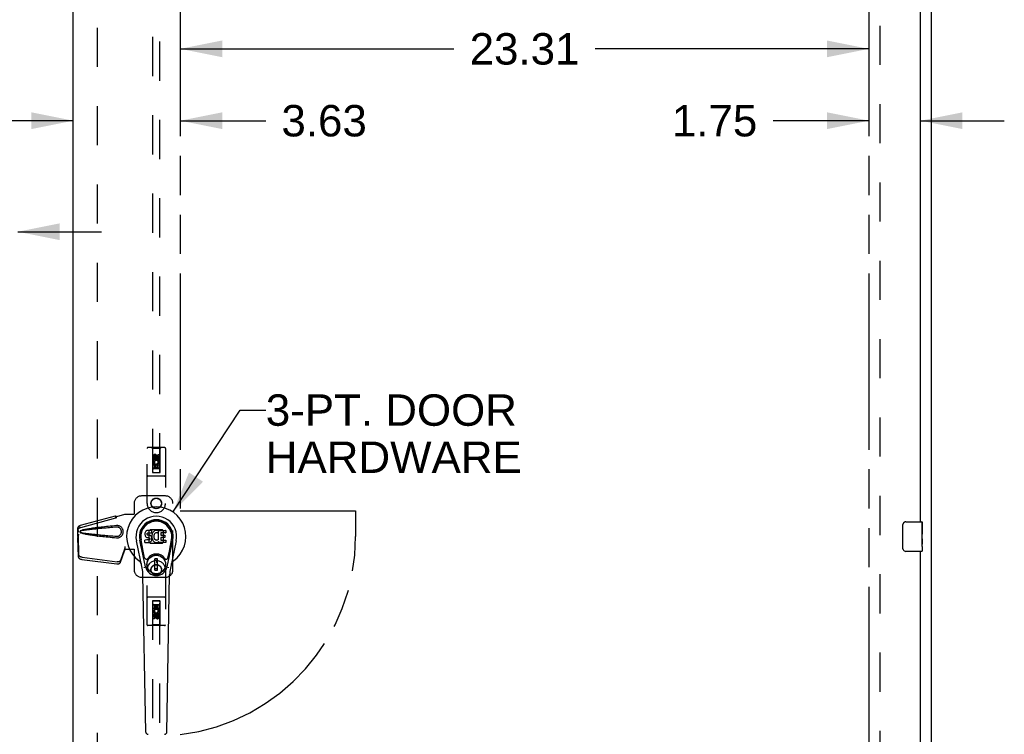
# Model space of a CAD drawing. Header units: inches. Extents: x 0 to 241, y 0 to 156.
# Tile 10 of 17: x 78 to 111, y 75 to 99. Entities that reach past the tile are written whole.
import ezdxf

# ---------------------------------------------------------------- set-up
doc = ezdxf.new("R2010")
doc.units = ezdxf.units.IN
doc.header["$LTSCALE"] = 13.26
doc.header["$MEASUREMENT"] = 0
doc.linetypes.add('HIDDEN', pattern=[0.2, 0.1, -0.1])
doc.linetypes.add('PHANTOM', pattern=[0.8, 0.45, -0.05, 0.1, -0.05, 0.1, -0.05])
doc.layers.get('0').update_dxf_attribs({"linetype": 'CONTINUOUS'})
for name, color, linetype in [('02___PRT_ALL_AXES', 7, 'CONTINUOUS'), ('AVAILABLE_DOOR_SPACE', 7, 'CONTINUOUS'), ('DEFAULT_2', 8, 'HIDDEN'), ('DIMENSIONS', 7, 'CONTINUOUS')]:
    doc.layers.add(name, color=color, linetype=linetype)
doc.styles.get("Standard").update_dxf_attribs({"font": 'arial.ttf'})
doc.dimstyles.new('DIMSTYLE_1', dxfattribs={"dimtxt": 1.063636, "dimasz": 1.418182, "dimexe": 0.09, "dimexo": 0.07, "dimgap": 0.0375, "dimtad": 0, "dimtih": 1, "dimtoh": 1, "dimzin": 4, "dimdsep": 46, "dimtxsty": 'Standard', "dimblk": '_FILLED', "dimblk1": '_FILLED', "dimblk2": '_FILLED', "dimcen": 0.09, "dimazin": 1, "dimtfac": 1, "dimtdec": 3, "dimtofl": 0, "dimtmove": 0, "dimatfit": 3, "dimldrblk": '_FILLED', "dimfxl": 1, "dimtolj": 1, "dimtzin": 4, "dimarcsym": 0})
doc.dimstyles.get("Standard").update_dxf_attribs({"dimtxt": 1.205455, "dimasz": 1.418182, "dimexe": 0.09, "dimexo": 0.07, "dimgap": 0.09, "dimtad": 0, "dimtih": 1, "dimtoh": 1, "dimdec": 3, "dimzin": 4, "dimdsep": 46, "dimtxsty": 'Standard', "dimblk": '_FILLED', "dimblk1": '_FILLED', "dimblk2": '_FILLED', "dimcen": 0.09, "dimadec": 3, "dimazin": 1, "dimtp": 0.001, "dimtm": 0.001, "dimtfac": 1, "dimtdec": 3, "dimtofl": 0, "dimtmove": 0, "dimatfit": 3, "dimldrblk": '_FILLED', "dimfxl": 1, "dimtolj": 1, "dimtzin": 4, "dimarcsym": 0})

# ---------------------------------------------------------------- blocks, each defined once
blk = doc.blocks.new('_FILLED')
at = {"color": 0, "linetype": 'ByBlock'}
blk.add_solid([(0, 0), (-1, 0.2), (-1, -0.2)], dxfattribs=at)
blk = doc.blocks.new('*D11')
at = {"layer": 'DIMENSIONS', "color": 2, "linetype": 'Continuous'}
for p, q in [((83.456, 98.085), (92.722, 98.085)), ((106.768, 98.085), (97.502, 98.085))]:
    blk.add_line(p, q, dxfattribs=at)
at = {"layer": 'DIMENSIONS', "color": 2, "linetype": 'Continuous', "xscale": 1.4181818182, "yscale": 1.4181818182, "zscale": 1.4181818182, "rotation": 180}
blk.add_blockref('_FILLED', (83.456, 98.085), dxfattribs=at)
at = {"layer": 'DIMENSIONS', "color": 2, "linetype": 'Continuous', "xscale": 1.4181818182, "yscale": 1.4181818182, "zscale": 1.4181818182}
blk.add_blockref('_FILLED', (106.768, 98.085), dxfattribs=at)
at = {"layer": 'DIMENSIONS', "color": 2, "linetype": 'Continuous', "insert": (95.112, 98.617), "char_height": 1.0636, "width": 3.7168, "attachment_point": 2, "line_spacing_factor": 0.9}
blk.add_mtext('23.31', dxfattribs=at)
blk = doc.blocks.new('*D12')
at = {"layer": 'DIMENSIONS', "color": 2, "linetype": 'Continuous'}
for p, q in [((106.768, 95.653), (103.524, 95.653)), ((108.518, 95.653), (111.355, 95.653))]:
    blk.add_line(p, q, dxfattribs=at)
at = {"layer": 'DIMENSIONS', "color": 2, "linetype": 'Continuous', "xscale": 1.4181818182, "yscale": 1.4181818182, "zscale": 1.4181818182}
blk.add_blockref('_FILLED', (106.768, 95.653), dxfattribs=at)
at = {"layer": 'DIMENSIONS', "color": 2, "linetype": 'Continuous', "xscale": 1.4181818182, "yscale": 1.4181818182, "zscale": 1.4181818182, "rotation": 180}
blk.add_blockref('_FILLED', (108.518, 95.653), dxfattribs=at)
at = {"layer": 'DIMENSIONS', "color": 2, "linetype": 'Continuous', "insert": (102.992, 96.185), "char_height": 1.0636, "width": 2.8904, "attachment_point": 3, "line_spacing_factor": 0.9}
blk.add_mtext('1.75', dxfattribs=at)
blk = doc.blocks.new('*D13')
at = {"layer": 'DIMENSIONS', "color": 2, "linetype": 'Continuous'}
for p, q in [((79.831, 95.653), (76.994, 95.653)), ((83.456, 95.653), (86.348, 95.653))]:
    blk.add_line(p, q, dxfattribs=at)
at = {"layer": 'DIMENSIONS', "color": 2, "linetype": 'Continuous', "xscale": 1.4181818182, "yscale": 1.4181818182, "zscale": 1.4181818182}
blk.add_blockref('_FILLED', (79.831, 95.653), dxfattribs=at)
at = {"layer": 'DIMENSIONS', "color": 2, "linetype": 'Continuous', "xscale": 1.4181818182, "yscale": 1.4181818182, "zscale": 1.4181818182, "rotation": 180}
blk.add_blockref('_FILLED', (83.456, 95.653), dxfattribs=at)
at = {"layer": 'DIMENSIONS', "color": 2, "linetype": 'Continuous', "insert": (86.88, 96.185), "char_height": 1.0636, "width": 2.8904, "attachment_point": 1, "line_spacing_factor": 0.9}
blk.add_mtext('3.63', dxfattribs=at)
blk = doc.blocks.new('*D14')
at = {"layer": 'DIMENSIONS', "color": 2, "linetype": 'Continuous'}
for p, q in [((74.331, 91.895), (71.876, 91.895)), ((77.956, 91.895), (80.792, 91.895))]:
    blk.add_line(p, q, dxfattribs=at)
at = {"layer": 'DIMENSIONS', "color": 2, "linetype": 'Continuous', "xscale": 1.4181818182, "yscale": 1.4181818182, "zscale": 1.4181818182}
blk.add_blockref('_FILLED', (74.331, 91.895), dxfattribs=at)
at = {"layer": 'DIMENSIONS', "color": 2, "linetype": 'Continuous', "xscale": 1.4181818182, "yscale": 1.4181818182, "zscale": 1.4181818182, "rotation": 180}
blk.add_blockref('_FILLED', (77.956, 91.895), dxfattribs=at)
at = {"layer": 'DIMENSIONS', "color": 2, "linetype": 'Continuous', "insert": (71.344, 92.427), "char_height": 1.0636, "width": 2.8904, "attachment_point": 3, "line_spacing_factor": 0.9}
blk.add_mtext('3.63', dxfattribs=at)

msp = doc.modelspace()

# ---------------------------------------------------------------- linework, layer by layer
at = {"color": 3, "linetype": 'Continuous'}
for p, q in [((108.893, 43.678), (108.893, 115.47)), ((79.831, 50.428), (79.831, 112.72)), ((108.518, 82.074), (108.518, 107.324)), ((108.518, 55.824), (108.518, 81.074))]:
    msp.add_line(p, q, dxfattribs=at)
at = {"color": 7, "linetype": 'Continuous'}
for p, q in [((108.023, 82.074), (108.563, 82.074)), ((108.578, 82.059), (108.578, 81.92)), ((82.259, 81.689), (82.257, 81.665)), ((82.264, 81.712), (82.259, 81.689)), ((82.273, 81.735), (82.264, 81.712)), ((82.287, 81.754), (82.273, 81.735)), ((82.296, 81.762), (82.287, 81.754)), ((82.305, 81.769), (82.296, 81.762)), ((82.327, 81.778), (82.305, 81.769)), ((82.35, 81.786), (82.327, 81.778)), ((82.329, 81.668), (82.331, 81.683)), ((82.331, 81.683), (82.334, 81.69)), ((82.334, 81.69), (82.34, 81.695)), ((82.34, 81.695), (82.354, 81.699)), ((82.49, 81.786), (82.35, 81.786)), ((82.354, 81.699), (82.369, 81.7)), ((82.369, 81.7), (82.482, 81.7)), ((82.482, 81.7), (82.488, 81.701)), ((82.488, 81.701), (82.489, 81.706)), ((82.489, 81.706), (82.491, 81.719)), ((82.492, 81.743), (82.49, 81.786)), ((82.491, 81.719), (82.492, 81.743)), ((82.513, 81.686), (82.504, 81.665)), ((82.524, 81.705), (82.513, 81.686)), ((82.536, 81.723), (82.524, 81.705)), ((82.551, 81.74), (82.536, 81.723)), ((82.568, 81.755), (82.551, 81.74)), ((82.586, 81.768), (82.568, 81.755)), ((82.606, 81.777), (82.586, 81.768)), ((82.595, 81.678), (82.587, 81.667)), ((82.605, 81.685), (82.595, 81.678)), ((82.63, 81.696), (82.605, 81.685)), ((82.628, 81.782), (82.606, 81.777)), ((82.65, 81.784), (82.628, 81.782)), ((82.643, 81.699), (82.63, 81.696)), ((82.657, 81.699), (82.643, 81.699)), ((82.673, 81.784), (82.65, 81.784)), ((82.67, 81.696), (82.657, 81.699)), ((82.682, 81.691), (82.67, 81.696)), ((82.684, 81.782), (82.673, 81.784)), ((82.694, 81.779), (82.684, 81.782)), ((82.714, 81.762), (82.688, 81.693)), ((82.713, 81.767), (82.694, 81.779)), ((82.723, 81.784), (82.96, 81.784)), ((82.723, 81.459), (82.723, 81.784)), ((82.793, 81.696), (82.793, 81.628)), ((82.96, 81.7), (82.798, 81.7)), ((82.964, 81.779), (82.964, 81.705)), ((107.923, 81.174), (107.923, 81.974)), ((108.578, 81.69), (108.578, 81.658)), ((82.167, 80.505), (81.969, 81.431)), ((82.278, 80.552), (82.085, 81.455)), ((82.133, 81.229), (82.089, 81.456)), ((82.201, 81.082), (82.126, 81.463)), ((82.257, 81.665), (82.258, 81.641)), ((82.258, 81.641), (82.262, 81.618)), ((82.26, 81.379), (82.26, 81.454)), ((82.262, 81.618), (82.27, 81.595)), ((82.323, 81.459), (82.264, 81.458)), ((82.265, 81.374), (82.409, 81.374)), ((82.27, 81.595), (82.283, 81.575)), ((82.283, 81.575), (82.299, 81.558)), ((82.299, 81.558), (82.319, 81.545)), ((82.319, 81.545), (82.33, 81.54)), ((82.384, 81.459), (82.323, 81.459)), ((82.328, 81.653), (82.329, 81.668)), ((82.329, 81.646), (82.328, 81.653)), ((82.331, 81.639), (82.329, 81.646)), ((82.33, 81.54), (82.342, 81.538)), ((82.336, 81.633), (82.331, 81.639)), ((82.342, 81.628), (82.336, 81.633)), ((82.356, 81.624), (82.342, 81.628)), ((82.342, 81.538), (82.39, 81.538)), ((82.38, 81.625), (82.356, 81.624)), ((82.404, 81.624), (82.38, 81.625)), ((82.4, 81.46), (82.384, 81.459)), ((82.39, 81.538), (82.397, 81.537)), ((82.397, 81.537), (82.404, 81.535)), ((82.406, 81.464), (82.4, 81.46)), ((82.428, 81.619), (82.404, 81.624)), ((82.404, 81.535), (82.41, 81.53)), ((82.411, 81.469), (82.406, 81.464)), ((82.409, 81.374), (82.421, 81.376)), ((82.41, 81.53), (82.415, 81.524)), ((82.421, 81.481), (82.411, 81.469)), ((82.415, 81.524), (82.422, 81.511)), ((82.423, 81.488), (82.421, 81.481)), ((82.421, 81.376), (82.432, 81.38)), ((82.422, 81.511), (82.424, 81.496)), ((82.424, 81.496), (82.423, 81.488)), ((82.439, 81.614), (82.428, 81.619)), ((82.432, 81.38), (82.452, 81.394)), ((82.449, 81.607), (82.439, 81.614)), ((82.466, 81.59), (82.449, 81.607)), ((82.452, 81.394), (82.469, 81.411)), ((82.479, 81.57), (82.466, 81.59)), ((82.469, 81.411), (82.475, 81.421)), ((82.475, 81.421), (82.481, 81.431)), ((82.488, 81.548), (82.479, 81.57)), ((82.481, 81.431), (82.489, 81.454)), ((82.495, 81.525), (82.488, 81.548)), ((82.494, 81.622), (82.489, 81.577)), ((82.489, 81.577), (82.49, 81.555)), ((82.489, 81.454), (82.495, 81.477)), ((82.49, 81.555), (82.493, 81.533)), ((82.493, 81.533), (82.498, 81.511)), ((82.498, 81.644), (82.494, 81.622)), ((82.497, 81.501), (82.495, 81.525)), ((82.495, 81.477), (82.497, 81.501)), ((82.504, 81.665), (82.498, 81.644)), ((82.498, 81.511), (82.505, 81.49)), ((82.505, 81.49), (82.526, 81.451)), ((82.526, 81.451), (82.539, 81.432)), ((82.539, 81.432), (82.554, 81.416)), ((82.554, 81.416), (82.57, 81.401)), ((82.56, 81.593), (82.559, 81.566)), ((82.559, 81.566), (82.56, 81.553)), ((82.563, 81.62), (82.56, 81.593)), ((82.56, 81.553), (82.563, 81.54)), ((82.567, 81.632), (82.563, 81.62)), ((82.563, 81.54), (82.573, 81.515)), ((82.572, 81.644), (82.567, 81.632)), ((82.57, 81.401), (82.588, 81.387)), ((82.587, 81.667), (82.572, 81.644)), ((82.573, 81.515), (82.587, 81.492)), ((82.587, 81.492), (82.595, 81.482)), ((82.588, 81.387), (82.598, 81.382)), ((82.595, 81.482), (82.606, 81.473)), ((82.598, 81.382), (82.608, 81.378)), ((82.606, 81.473), (82.617, 81.466)), ((82.608, 81.378), (82.63, 81.373)), ((82.617, 81.466), (82.629, 81.461)), ((82.629, 81.461), (82.642, 81.459)), ((82.63, 81.373), (82.652, 81.37)), ((82.642, 81.459), (82.656, 81.458)), ((82.652, 81.37), (82.674, 81.373)), ((82.656, 81.458), (82.669, 81.46)), ((82.669, 81.46), (82.682, 81.464)), ((82.674, 81.373), (82.695, 81.38)), ((82.682, 81.464), (82.694, 81.47)), ((82.694, 81.47), (82.705, 81.477)), ((82.695, 81.38), (82.714, 81.392)), ((82.711, 81.476), (82.723, 81.459)), ((82.725, 81.392), (82.714, 81.392)), ((82.714, 81.392), (82.714, 81.392)), ((82.725, 81.379), (82.725, 81.392)), ((82.961, 81.374), (82.729, 81.374)), ((82.794, 81.537), (82.794, 81.46)), ((82.798, 81.624), (82.929, 81.624)), ((82.929, 81.542), (82.799, 81.542)), ((82.799, 81.455), (82.961, 81.455)), ((82.933, 81.619), (82.933, 81.546)), ((82.965, 81.451), (82.965, 81.379)), ((83.009, 80.552), (83.202, 81.455)), ((83.086, 81.082), (83.16, 81.463)), ((83.317, 81.431), (83.12, 80.505)), ((83.153, 81.229), (83.198, 81.456)), ((108.578, 81.493), (108.578, 81.459)), ((82.249, 80.857), (82.201, 81.082)), ((83.038, 80.857), (83.086, 81.082)), ((108.563, 81.074), (108.023, 81.074)), ((108.578, 81.235), (108.578, 81.089)), ((82.689, 80.817), (82.598, 80.817)), ((82.598, 80.443), (82.598, 80.817)), ((82.598, 80.777), (82.689, 80.777)), ((82.649, 80.777), (82.649, 80.699)), ((82.689, 80.699), (82.649, 80.699)), ((82.689, 80.443), (82.689, 80.817)), ((82.689, 80.482), (82.598, 80.482)), ((82.598, 80.443), (82.689, 80.443)), ((82.285, 74.959), (82.193, 80.279)), ((83.001, 74.959), (83.094, 80.279))]:
    msp.add_line(p, q, dxfattribs=at)
for points in [[(107.923, 81.974), (107.924, 81.981), (107.924, 81.987), (107.925, 81.993), (107.926, 81.999), (107.928, 82.005), (107.93, 82.01)], [(107.93, 81.138), (107.928, 81.144), (107.926, 81.15), (107.925, 81.156), (107.924, 81.162), (107.924, 81.168), (107.923, 81.174)], [(82.245, 80.521), (82.243, 80.527), (82.242, 80.532), (82.24, 80.538), (82.239, 80.544)], [(83.048, 80.544), (83.046, 80.538), (83.045, 80.532), (83.043, 80.527), (83.042, 80.521)]]:
    msp.add_lwpolyline(points, dxfattribs=at)
for radius in [0.317, 0.313]:
    msp.add_circle((82.643, 80.63), radius, dxfattribs=at)
for centre, radius, start, end in [((82.643, 81.574), 1.004, 305.5066, 234.4934), ((82.643, 81.574), 0.689, 347.9703, 192.0297), ((82.643, 81.574), 0.571, 347.9703, 192.0297), ((82.643, 81.564), 0.527, 348.9402, 191.0594), ((108.023, 81.974), 0.1, 90, 158.7946), ((108.563, 82.059), 0.015, 0, 90), ((82.684, 81.695), 0.00448, 246.1578, 339.0016), ((82.71, 81.763), 0.00448, 339.0016, 51.8729), ((82.798, 81.696), 0.00448, 90, 180), ((82.96, 81.779), 0.00448, 0, 90), ((82.96, 81.705), 0.00448, 270, 360), ((82.264, 81.454), 0.00448, 90, 180.0119), ((82.265, 81.379), 0.00483, 180, 270), ((82.708, 81.474), 0.00448, 34.0893, 127.3444), ((82.729, 81.379), 0.00448, 180, 270), ((82.798, 81.628), 0.00448, 180, 270), ((82.799, 81.537), 0.00448, 90, 180), ((82.799, 81.46), 0.00448, 180, 270), ((82.929, 81.619), 0.00448, 0, 90), ((82.929, 81.546), 0.00448, 270, 360), ((82.961, 81.451), 0.00448, 0, 90), ((82.961, 81.379), 0.00448, 270, 360), ((108.023, 81.174), 0.1, 201.1999, 270), ((108.563, 81.089), 0.015, 270, 360), ((81.946, 80.597), 0.197, 12.0297, 54.4934), ((82.306, 80.869), 0.0591, 192.0297, 324.5763), ((82.643, 80.63), 0.354, 35.4237, 144.5763), ((82.98, 80.869), 0.0591, 215.4237, 347.9703), ((83.341, 80.597), 0.197, 125.5066, 167.9703), ((81.012, 80.259), 1.181, 1, 12.0297), ((82.643, 80.63), 0.374, 192.0297, 347.9703), ((84.275, 80.259), 1.181, 167.9703, 179), ((82.364, 74.96), 0.0787, 181, 270), ((82.923, 74.96), 0.0787, 270, 359)]:
    msp.add_arc(centre, radius, start, end, dxfattribs=at)
msp.add_ellipse((82.643, 81.564), major_axis=(0, 0.565), ratio=0.999848, start_param=-1.76365, end_param=1.76365, dxfattribs=at)
at = {"layer": '02___PRT_ALL_AXES', "color": 8, "linetype": 'HIDDEN'}
for p, q in [((82.707, 84.353), (82.75, 84.353)), ((82.707, 84.261), (82.707, 84.353)), ((82.75, 84.353), (82.75, 84.261)), ((82.537, 84.197), (82.537, 84.289)), ((82.579, 84.197), (82.537, 84.197)), ((82.537, 84.041), (82.714, 84.041)), ((82.537, 83.885), (82.537, 84.041)), ((82.585, 84.065), (82.546, 84.048)), ((82.579, 84.289), (82.579, 84.197)), ((82.623, 84.261), (82.623, 84.289)), ((82.664, 84.303), (82.664, 84.257)), ((82.714, 84.041), (82.696, 84.054)), ((82.739, 84.044), (82.738, 84.041)), ((82.738, 84.041), (82.75, 84.041)), ((82.75, 84.041), (82.75, 83.885)), ((82.579, 83.885), (82.537, 83.885)), ((82.622, 83.998), (82.579, 83.998)), ((82.579, 83.998), (82.579, 83.885)), ((82.622, 83.906), (82.622, 83.998)), ((82.664, 83.906), (82.622, 83.906)), ((82.707, 83.998), (82.664, 83.998)), ((82.664, 83.998), (82.664, 83.906)), ((82.707, 83.885), (82.707, 83.998)), ((82.75, 83.885), (82.707, 83.885)), ((82.537, 79.264), (82.579, 79.264)), ((82.537, 79.108), (82.537, 79.264)), ((82.549, 79.108), (82.537, 79.108)), ((82.547, 79.104), (82.549, 79.108)), ((82.75, 79.108), (82.572, 79.108)), ((82.572, 79.108), (82.591, 79.095)), ((82.579, 79.264), (82.579, 79.15)), ((82.579, 79.15), (82.623, 79.15)), ((82.623, 79.243), (82.665, 79.243)), ((82.623, 79.15), (82.623, 79.243)), ((82.665, 79.243), (82.665, 79.15)), ((82.665, 79.15), (82.708, 79.15)), ((82.702, 79.083), (82.741, 79.1)), ((82.708, 79.264), (82.75, 79.264)), ((82.708, 79.15), (82.708, 79.264)), ((82.75, 79.264), (82.75, 79.108)), ((82.537, 78.795), (82.537, 78.888)), ((82.579, 78.795), (82.537, 78.795)), ((82.579, 78.888), (82.579, 78.795)), ((82.623, 78.845), (82.623, 78.892)), ((82.664, 78.888), (82.664, 78.859)), ((82.708, 78.952), (82.75, 78.952)), ((82.708, 78.859), (82.708, 78.952)), ((82.75, 78.952), (82.75, 78.859))]:
    msp.add_line(p, q, dxfattribs=at)
at = {"layer": '02___PRT_ALL_AXES', "color": 7, "linetype": 'Continuous'}
for p, q in [((108.578, 81.495), (108.578, 82.059)), ((108.578, 81.92), (108.571, 81.92)), ((108.571, 81.92), (108.571, 81.69)), ((108.578, 81.753), (108.571, 81.753)), ((108.578, 81.69), (108.571, 81.69)), ((108.578, 81.459), (108.571, 81.459)), ((108.571, 81.459), (108.571, 81.323)), ((108.578, 81.654), (108.572, 81.654)), ((108.577, 81.52), (108.575, 81.542)), ((108.577, 81.522), (108.578, 81.522)), ((108.578, 81.236), (108.578, 81.493)), ((108.573, 81.291), (108.578, 81.291)), ((108.578, 81.235), (108.578, 81.089))]:
    msp.add_line(p, q, dxfattribs=at)
for points in [[(108.575, 81.542), (108.574, 81.554), (108.573, 81.566), (108.572, 81.578), (108.572, 81.591), (108.572, 81.603), (108.571, 81.616), (108.572, 81.629), (108.572, 81.642), (108.572, 81.654), (108.573, 81.667), (108.574, 81.679)], [(108.578, 81.493), (108.578, 81.501), (108.578, 81.51), (108.577, 81.52)], [(108.573, 81.286), (108.572, 81.295), (108.572, 81.304), (108.572, 81.313), (108.571, 81.323)], [(108.576, 81.262), (108.575, 81.27), (108.574, 81.278), (108.573, 81.286)], [(108.578, 81.235), (108.578, 81.239), (108.578, 81.243), (108.577, 81.249), (108.576, 81.262)]]:
    msp.add_lwpolyline(points, dxfattribs=at)
at = {"layer": '02___PRT_ALL_AXES', "color": 8, "linetype": 'HIDDEN'}
for centre, radius in [((82.643, 84.247), 0.085), ((82.643, 82.699), 0.172), ((82.643, 80.449), 0.172), ((82.643, 78.902), 0.085)]:
    msp.add_circle(centre, radius, dxfattribs=at)
for centre, radius, start, end in [((82.601, 84.29), 0.0644, 12.2995, 180.0775), ((82.643, 84.091), 0.107, 334.2636, 203.4027), ((82.601, 84.289), 0.0219, 359.9011, 180), ((82.643, 84.091), 0.0639, 324.8895, 203.4026), ((82.686, 84.261), 0.0635, 180, 360), ((82.686, 84.261), 0.0219, 190.307, 360), ((82.643, 79.058), 0.107, 154.2636, 23.4027), ((82.643, 79.058), 0.0639, 144.8895, 23.4026), ((82.6, 78.888), 0.0635, 0, 180), ((82.601, 78.888), 0.0219, 10.307, 180), ((82.686, 78.859), 0.0644, 192.2995, 0.0775), ((82.686, 78.859), 0.0219, 179.9011, 360)]:
    msp.add_arc(centre, radius, start, end, dxfattribs=at)
at = {"layer": '02___PRT_ALL_AXES', "color": 7, "linetype": 'Continuous'}
msp.add_ellipse((108.315, 81.658), major_axis=(0.263, 0), ratio=0.432808, start_param=0, end_param=0.179988, dxfattribs=at)
at = {"layer": 'AVAILABLE_DOOR_SPACE', "color": 4, "linetype": 'PHANTOM'}
for p, q in [((83.456, 111.699), (83.456, 82.449)), ((106.768, 111.699), (106.768, 51.449)), ((83.456, 82.449), (89.393, 82.449)), ((89.393, 82.449), (89.393, 81.574))]:
    msp.add_line(p, q, dxfattribs=at)
msp.add_arc((82.643, 81.574), 6.75, 276.9135, 360, dxfattribs=at)
at = {"layer": 'DEFAULT_2', "color": 8, "linetype": 'HIDDEN'}
for p, q in [((80.643, 112.059), (80.643, 51.089)), ((107.143, 112.126), (107.143, 51.022)), ((82.518, 111.747), (82.518, 83.745)), ((82.768, 83.745), (82.768, 111.747)), ((82.331, 82.699), (82.331, 84.557)), ((82.926, 84.587), (82.361, 84.587)), ((82.513, 84.557), (82.483, 84.587)), ((82.773, 84.557), (82.513, 84.557)), ((82.513, 84.557), (82.517, 83.747)), ((82.77, 83.747), (82.773, 84.557)), ((82.773, 84.557), (82.803, 84.587)), ((82.956, 84.557), (82.956, 82.699)), ((82.643, 84.319), (82.581, 84.283)), ((82.581, 84.283), (82.581, 84.21)), ((82.581, 84.283), (82.591, 84.277)), ((82.581, 84.21), (82.591, 84.216)), ((82.581, 84.21), (82.643, 84.174)), ((82.643, 84.307), (82.591, 84.277)), ((82.591, 84.277), (82.591, 84.216)), ((82.591, 84.216), (82.643, 84.186)), ((82.643, 84.319), (82.643, 84.307)), ((82.706, 84.283), (82.643, 84.319)), ((82.696, 84.277), (82.643, 84.307)), ((82.643, 84.186), (82.696, 84.216)), ((82.643, 84.174), (82.706, 84.21)), ((82.643, 84.174), (82.643, 84.186)), ((82.706, 84.283), (82.696, 84.277)), ((82.696, 84.216), (82.696, 84.277)), ((82.706, 84.21), (82.696, 84.216)), ((82.706, 84.21), (82.706, 84.283)), ((82.771, 83.997), (82.516, 83.997)), ((82.517, 83.747), (82.77, 83.747)), ((82.518, 83.748), (82.768, 83.748)), ((82.518, 83.745), (82.768, 83.745)), ((82.728, 83.872), (82.558, 83.872)), ((82.926, 83.622), (82.361, 83.622)), ((81.893, 82.699), (81.893, 82.346)), ((82.956, 82.949), (82.143, 82.949)), ((83.206, 80.449), (83.206, 82.699)), ((81.889, 82.329), (81.893, 82.346)), ((81.896, 82.329), (81.893, 82.346)), ((80.073, 81.957), (81.263, 82.277)), ((80.086, 81.886), (81.277, 82.205)), ((81.265, 82.273), (81.263, 82.277)), ((81.277, 82.205), (81.263, 82.277)), ((81.265, 82.273), (81.278, 82.202)), ((81.278, 82.202), (81.277, 82.205)), ((81.303, 82.256), (81.575, 82.329)), ((81.311, 82.256), (81.303, 82.256)), ((81.311, 82.256), (81.583, 82.329)), ((81.575, 82.329), (81.896, 82.329)), ((79.986, 81.778), (79.988, 81.8)), ((79.986, 81.576), (79.986, 81.778)), ((79.992, 81.778), (79.986, 81.778)), ((79.992, 81.777), (79.992, 81.776)), ((79.992, 81.776), (79.992, 81.775)), ((79.992, 81.775), (79.992, 81.772)), ((79.992, 81.772), (79.993, 81.76)), ((79.993, 81.76), (79.995, 81.742)), ((79.995, 81.742), (79.996, 81.731)), ((79.996, 81.731), (79.997, 81.721)), ((80.005, 81.752), (80.008, 81.764)), ((80.008, 81.764), (80.013, 81.783)), ((80.04, 81.944), (80.053, 81.873)), ((81.322, 81.948), (81.299, 81.947)), ((82.406, 81.776), (82.442, 81.812)), ((82.406, 81.373), (82.406, 81.776)), ((82.442, 81.812), (82.845, 81.812)), ((82.845, 81.812), (82.881, 81.776)), ((82.881, 81.776), (82.881, 81.373)), ((79.994, 81.588), (79.98, 81.517)), ((79.981, 81.527), (79.98, 81.517)), ((79.98, 81.517), (80, 80.902)), ((79.992, 81.604), (79.983, 81.548)), ((80.007, 81.658), (79.986, 81.576)), ((79.986, 81.576), (79.992, 81.576)), ((79.994, 81.588), (80.013, 80.973)), ((80.015, 81.658), (80.013, 81.651)), ((82.442, 81.337), (82.406, 81.373)), ((82.881, 81.373), (82.845, 81.337)), ((81.431, 80.708), (81.563, 81.092)), ((81.445, 80.779), (81.577, 81.163)), ((81.563, 81.092), (81.577, 81.163)), ((81.573, 81.158), (81.563, 81.092)), ((81.575, 81.237), (81.583, 81.237)), ((81.575, 81.237), (81.576, 81.226)), ((81.575, 81.237), (81.575, 81.149)), ((81.575, 81.149), (81.896, 81.149)), ((81.576, 81.226), (81.576, 81.197)), ((81.576, 81.178), (81.576, 81.173)), ((81.583, 81.237), (81.583, 81.149)), ((81.889, 81.149), (81.893, 81.132)), ((81.896, 81.149), (81.893, 81.132)), ((81.893, 81.132), (81.893, 80.449)), ((82.845, 81.337), (82.442, 81.337)), ((80.117, 80.803), (81.305, 80.65)), ((80.131, 80.874), (81.318, 80.721)), ((82.331, 78.592), (82.331, 80.449)), ((82.956, 80.449), (82.956, 78.592)), ((82.143, 80.199), (82.956, 80.199)), ((82.926, 79.527), (82.361, 79.527)), ((82.517, 79.402), (82.513, 78.592)), ((82.517, 79.402), (82.77, 79.402)), ((82.768, 79.404), (82.518, 79.404)), ((82.518, 79.404), (82.518, 51.402)), ((82.768, 79.4), (82.518, 79.4)), ((82.768, 51.402), (82.768, 79.404)), ((82.773, 78.592), (82.77, 79.402)), ((82.516, 79.152), (82.771, 79.152)), ((82.558, 79.277), (82.728, 79.277)), ((82.643, 78.974), (82.581, 78.938)), ((82.581, 78.938), (82.591, 78.932)), ((82.581, 78.938), (82.581, 78.866)), ((82.581, 78.866), (82.591, 78.872)), ((82.581, 78.866), (82.643, 78.83)), ((82.643, 78.963), (82.591, 78.932)), ((82.591, 78.932), (82.591, 78.872)), ((82.591, 78.872), (82.643, 78.841)), ((82.706, 78.938), (82.643, 78.974)), ((82.643, 78.974), (82.643, 78.963)), ((82.696, 78.932), (82.643, 78.963)), ((82.643, 78.841), (82.696, 78.872)), ((82.643, 78.83), (82.706, 78.866)), ((82.643, 78.83), (82.643, 78.841)), ((82.706, 78.938), (82.696, 78.932)), ((82.696, 78.872), (82.696, 78.932)), ((82.706, 78.866), (82.696, 78.872)), ((82.706, 78.866), (82.706, 78.938)), ((82.926, 78.562), (82.361, 78.562)), ((82.513, 78.592), (82.483, 78.562)), ((82.773, 78.592), (82.513, 78.592)), ((82.773, 78.592), (82.803, 78.562))]:
    msp.add_line(p, q, dxfattribs=at)
for points in [[(81.265, 82.273), (81.268, 82.271), (81.271, 82.269), (81.274, 82.268), (81.277, 82.266), (81.28, 82.265), (81.282, 82.265), (81.285, 82.264), (81.287, 82.263)], [(81.278, 82.202), (81.281, 82.204), (81.283, 82.205), (81.285, 82.207), (81.287, 82.209), (81.289, 82.212), (81.291, 82.215), (81.292, 82.217), (81.293, 82.22), (81.294, 82.223), (81.295, 82.227), (81.296, 82.23), (81.297, 82.234), (81.298, 82.237), (81.299, 82.241), (81.3, 82.245), (81.301, 82.249)], [(81.287, 82.263), (81.292, 82.262), (81.295, 82.262), (81.298, 82.261), (81.301, 82.26), (81.304, 82.259), (81.307, 82.258), (81.311, 82.256)], [(81.301, 82.249), (81.302, 82.253), (81.303, 82.256)], [(81.301, 82.249), (81.301, 82.251), (81.303, 82.253), (81.304, 82.255), (81.306, 82.256), (81.309, 82.256)], [(79.988, 81.8), (79.989, 81.807), (79.991, 81.815), (79.994, 81.823), (79.999, 81.831), (80.005, 81.839), (80.012, 81.847), (80.021, 81.854), (80.03, 81.861), (80.041, 81.867), (80.053, 81.873)], [(79.989, 81.836), (79.989, 81.831), (79.989, 81.823), (79.989, 81.815), (79.988, 81.809), (79.988, 81.803), (79.988, 81.8)], [(79.989, 81.836), (79.99, 81.851), (79.992, 81.867), (79.995, 81.882), (80, 81.896), (80.006, 81.908), (80.013, 81.919), (80.021, 81.929), (80.03, 81.937), (80.04, 81.944)], [(79.99, 81.817), (79.989, 81.834), (79.989, 81.836)], [(79.997, 81.721), (79.996, 81.737), (79.995, 81.753), (79.994, 81.769), (79.993, 81.785), (79.991, 81.801), (79.99, 81.817)], [(79.992, 81.778), (79.992, 81.778), (79.992, 81.778), (79.992, 81.777), (79.992, 81.777), (79.992, 81.777)], [(79.997, 81.721), (79.998, 81.727), (80, 81.733), (80.001, 81.74), (80.003, 81.746), (80.005, 81.752)], [(80.04, 81.944), (80.048, 81.948), (80.056, 81.951), (80.064, 81.954), (80.073, 81.957)], [(80.053, 81.873), (80.061, 81.877), (80.069, 81.88), (80.078, 81.883), (80.086, 81.886)], [(80.081, 81.774), (80.075, 81.771), (80.07, 81.767), (80.065, 81.763), (80.062, 81.757), (80.059, 81.752), (80.057, 81.746), (80.057, 81.74), (80.057, 81.733), (80.059, 81.727), (80.062, 81.722), (80.065, 81.716), (80.07, 81.711), (80.075, 81.707), (80.081, 81.704)], [(80.081, 81.763), (80.076, 81.762), (80.072, 81.759), (80.068, 81.756), (80.065, 81.752), (80.062, 81.748), (80.061, 81.744), (80.061, 81.739), (80.061, 81.734), (80.063, 81.73), (80.065, 81.726), (80.068, 81.723), (80.072, 81.719), (80.076, 81.717), (80.081, 81.715)], [(81.299, 81.947), (81.224, 81.94), (81.152, 81.932), (81.083, 81.925), (81.016, 81.918), (80.952, 81.911), (80.891, 81.905), (80.832, 81.898), (80.776, 81.892), (80.722, 81.885), (80.67, 81.879), (80.62, 81.873), (80.572, 81.867), (80.526, 81.86), (80.482, 81.854), (80.44, 81.848), (80.4, 81.842), (80.361, 81.836), (80.324, 81.83), (80.288, 81.824), (80.254, 81.818), (80.222, 81.812), (80.191, 81.805), (80.161, 81.798), (80.133, 81.791), (80.106, 81.783), (80.081, 81.774)], [(81.299, 81.894), (81.236, 81.888), (81.175, 81.883), (81.116, 81.878), (81.059, 81.873), (81.004, 81.869), (80.951, 81.864), (80.901, 81.859), (80.852, 81.855), (80.805, 81.851), (80.76, 81.847), (80.717, 81.843), (80.675, 81.839), (80.636, 81.835), (80.598, 81.831), (80.562, 81.828), (80.528, 81.824), (80.495, 81.821), (80.464, 81.818), (80.434, 81.814), (80.405, 81.811), (80.376, 81.808), (80.349, 81.805), (80.322, 81.802), (80.295, 81.798), (80.268, 81.795), (80.241, 81.791), (80.214, 81.788), (80.187, 81.784), (80.161, 81.779), (80.134, 81.775), (80.107, 81.769), (80.081, 81.763)], [(80.081, 81.715), (80.107, 81.709), (80.134, 81.704), (80.161, 81.699), (80.187, 81.695), (80.214, 81.691), (80.241, 81.687), (80.268, 81.684), (80.294, 81.68), (80.321, 81.677), (80.348, 81.674), (80.376, 81.671), (80.404, 81.667), (80.433, 81.664), (80.463, 81.661), (80.494, 81.658), (80.527, 81.654), (80.561, 81.651), (80.597, 81.647), (80.635, 81.644), (80.675, 81.64), (80.716, 81.636), (80.759, 81.632), (80.804, 81.628), (80.851, 81.624), (80.9, 81.619), (80.951, 81.615), (81.004, 81.61), (81.058, 81.605), (81.115, 81.6), (81.175, 81.595), (81.236, 81.59), (81.299, 81.585)], [(80.081, 81.704), (80.106, 81.696), (80.132, 81.688), (80.16, 81.681), (80.189, 81.674), (80.22, 81.667), (80.252, 81.661), (80.286, 81.655), (80.321, 81.649), (80.358, 81.643), (80.396, 81.637), (80.436, 81.631), (80.478, 81.625), (80.522, 81.619), (80.568, 81.613), (80.616, 81.606), (80.666, 81.6), (80.718, 81.594), (80.772, 81.587), (80.829, 81.581), (80.888, 81.574), (80.949, 81.568), (81.014, 81.561), (81.081, 81.554), (81.151, 81.546), (81.224, 81.539), (81.299, 81.531)], [(81.299, 81.531), (81.322, 81.53), (81.345, 81.532), (81.367, 81.536), (81.389, 81.542), (81.41, 81.551), (81.43, 81.562), (81.448, 81.576), (81.465, 81.591), (81.479, 81.606), (81.491, 81.622), (81.501, 81.639), (81.509, 81.656), (81.515, 81.672), (81.52, 81.689), (81.523, 81.706), (81.525, 81.723), (81.526, 81.739), (81.525, 81.756), (81.523, 81.773), (81.52, 81.79), (81.515, 81.806), (81.509, 81.823), (81.501, 81.84), (81.491, 81.856), (81.479, 81.872), (81.465, 81.888), (81.448, 81.903), (81.43, 81.916), (81.41, 81.927), (81.389, 81.936), (81.367, 81.943), (81.345, 81.947), (81.322, 81.948)], [(81.299, 81.585), (81.309, 81.584), (81.318, 81.584), (81.328, 81.585), (81.337, 81.586), (81.346, 81.588), (81.355, 81.591), (81.364, 81.594), (81.373, 81.597), (81.381, 81.601), (81.389, 81.606), (81.398, 81.611), (81.406, 81.617), (81.414, 81.624), (81.422, 81.632), (81.43, 81.641), (81.437, 81.652), (81.444, 81.662), (81.45, 81.674), (81.454, 81.685), (81.458, 81.696), (81.461, 81.707), (81.462, 81.718), (81.463, 81.728), (81.464, 81.739), (81.464, 81.749), (81.463, 81.759), (81.461, 81.77), (81.458, 81.781), (81.455, 81.792), (81.45, 81.803), (81.445, 81.815), (81.438, 81.825), (81.431, 81.836), (81.423, 81.845), (81.415, 81.853), (81.407, 81.86), (81.399, 81.867), (81.39, 81.872), (81.382, 81.877), (81.373, 81.881), (81.365, 81.885), (81.356, 81.888), (81.347, 81.89), (81.337, 81.892), (81.328, 81.893), (81.318, 81.894), (81.309, 81.894), (81.299, 81.894)], [(79.983, 81.548), (79.983, 81.542), (79.981, 81.527)], [(80.015, 81.658), (80.01, 81.639), (80.004, 81.619), (79.999, 81.6), (79.994, 81.582), (79.988, 81.565), (79.983, 81.548)], [(80.007, 81.658), (80.005, 81.648), (80.002, 81.639), (79.999, 81.63), (79.997, 81.621), (79.994, 81.612), (79.992, 81.604)], [(79.992, 81.604), (79.992, 81.601), (79.992, 81.598), (79.993, 81.596), (79.993, 81.593), (79.994, 81.59), (79.994, 81.588)], [(81.576, 81.209), (81.576, 81.201), (81.575, 81.189), (81.574, 81.174), (81.572, 81.158), (81.57, 81.141), (81.569, 81.13)], [(81.583, 81.237), (81.581, 81.217), (81.578, 81.197), (81.575, 81.177), (81.573, 81.158)], [(81.576, 81.197), (81.576, 81.187), (81.576, 81.178)], [(81.576, 81.173), (81.576, 81.17), (81.577, 81.168), (81.577, 81.165), (81.577, 81.163)], [(80, 80.902), (80.001, 80.89), (80.004, 80.879), (80.009, 80.868), (80.016, 80.857), (80.025, 80.847), (80.035, 80.838), (80.046, 80.829), (80.059, 80.821), (80.072, 80.815), (80.087, 80.809), (80.102, 80.805), (80.117, 80.803)], [(80.131, 80.874), (80.115, 80.876), (80.1, 80.88), (80.086, 80.886), (80.072, 80.892), (80.06, 80.9), (80.048, 80.909), (80.038, 80.918), (80.03, 80.928), (80.023, 80.939), (80.018, 80.95), (80.014, 80.961), (80.013, 80.973)], [(81.305, 80.65), (81.319, 80.649), (81.333, 80.649), (81.347, 80.65), (81.36, 80.653), (81.373, 80.656), (81.385, 80.661), (81.396, 80.666), (81.406, 80.673), (81.414, 80.681), (81.421, 80.689), (81.427, 80.698), (81.431, 80.708)], [(81.445, 80.779), (81.441, 80.769), (81.435, 80.76), (81.428, 80.752), (81.419, 80.744), (81.409, 80.737), (81.398, 80.732), (81.387, 80.727), (81.374, 80.724), (81.36, 80.721), (81.347, 80.72), (81.332, 80.72), (81.318, 80.721)]]:
    msp.add_lwpolyline(points, dxfattribs=at)
for centre, radius in [((82.643, 84.247), 0.0845), ((82.643, 82.699), 0.18), ((82.643, 80.449), 0.18), ((82.643, 78.902), 0.0845)]:
    msp.add_circle(centre, radius, dxfattribs=at)
for centre, radius, start, end in [((82.361, 84.557), 0.03, 90, 180), ((82.926, 84.557), 0.03, 0, 90), ((82.558, 83.832), 0.04, 90, 180), ((82.558, 83.787), 0.04, 180, 270), ((82.728, 83.832), 0.04, 0, 90), ((82.728, 83.787), 0.04, 270, 360), ((82.361, 83.652), 0.03, 180, 270), ((82.926, 83.652), 0.03, 270, 360), ((82.143, 82.699), 0.25, 90, 180), ((82.643, 82.699), 0.312, 180, 360), ((82.956, 82.699), 0.25, 0, 90), ((82.643, 80.449), 0.312, 0, 180), ((82.143, 80.449), 0.25, 180, 270), ((82.956, 80.449), 0.25, 270, 360), ((82.361, 79.497), 0.03, 90, 180), ((82.558, 79.362), 0.04, 90, 180), ((82.728, 79.362), 0.04, 0, 90), ((82.926, 79.497), 0.03, 0, 90), ((82.558, 79.317), 0.04, 180, 270), ((82.728, 79.317), 0.04, 270, 360), ((82.361, 78.592), 0.03, 180, 270), ((82.926, 78.592), 0.03, 270, 360)]:
    msp.add_arc(centre, radius, start, end, dxfattribs=at)
msp.add_ellipse((80.012, 81.651), major_axis=(0.02, 0.0746), ratio=0.018459, start_param=-3.136658, end_param=-1.565862, dxfattribs=at)

# ---------------------------------------------------------------- texts
at = {"layer": 'DIMENSIONS', "color": 2, "linetype": 'Continuous', "insert": (86.351, 86.389), "char_height": 1.0636, "width": 8.65144, "attachment_point": 1, "line_spacing_factor": 0.9}
msp.add_mtext('3-PT. DOOR\\PHARDWARE', dxfattribs=at)

# ---------------------------------------------------------------- dimensions: what is measured, and where the dimension line sits
at = {"layer": 'DIMENSIONS', "color": 2, "linetype": 'Continuous'}
for base, p1, p2, picture, middle in [((77.955834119, 91.894930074), (74.330834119, 82.449302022), (77.955834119, 112.700302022), '*D14', (69.897370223, 91.889000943)), ((83.455834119, 95.652991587), (79.830834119, 50.448302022), (83.455834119, 111.699302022), '*D13', (88.323530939, 95.647062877)), ((108.518, 95.653), (106.768, 111.699), (108.518, 83.282), '*D12', (101.597, 95.647)), ((106.768, 98.085), (83.456, 82.449), (106.768, 51.449), '*D11', (94.995, 98.079))]:
    dim = msp.add_linear_dim(base=base, p1=p1, p2=p2, dimstyle='DIMSTYLE_1', dxfattribs=at)
    dim.commit()
    dim.dimension.update_dxf_attribs({"geometry": picture, "text_midpoint": middle, "dimtype": 160})

# ---------------------------------------------------------------- leaders
at = {"layer": 'DIMENSIONS', "color": 2, "linetype": 'Continuous', "annotation_type": 0, "has_hookline": 1, "hookline_direction": 1, "text_width": 8.469}
msp.add_leader([(83.207, 82.405), (85.481, 85.857), (86.351, 85.857)], dimstyle='Standard', override={"dimtad": 0}, dxfattribs=at)

doc.saveas('drawing.dxf')
